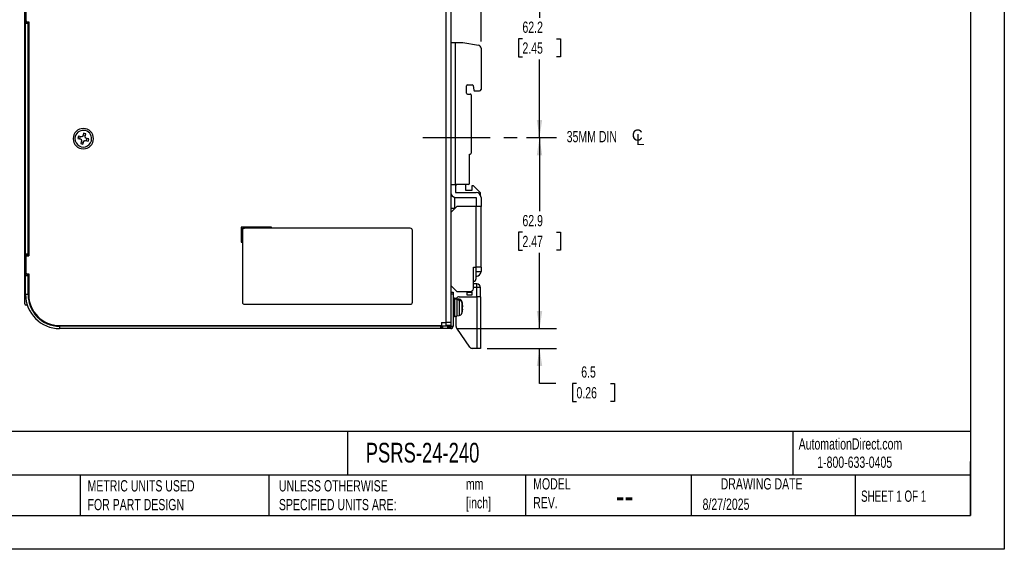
# Model space of a CAD drawing. Header units: millimetres. Extents: x 0 to 489, y 0 to 378.
# Tile 2 of 12: x 165 to 489, y 0 to 174. Entities that reach past the tile are written whole.
import ezdxf

# ---------------------------------------------------------------- set-up
doc = ezdxf.new("R2010")
doc.units = ezdxf.units.MM
doc.header["$LTSCALE"] = 1.75
doc.linetypes.add('CENTERX2', pattern=[20.32, 12.7, -2.54, 2.54, -2.54])
doc.layers.add('CENTER', color=40, linetype='CENTERX2')
doc.layers.add('DIMENSIONS', color=140, linetype='Continuous', lineweight=25)
doc.layers.add('TEXT', color=140, linetype='Continuous', lineweight=25)
doc.styles.add('SLDTEXTSTYLE0', font='TXT', dxfattribs={"width": 0.7})
doc.styles.add('SLDTEXTSTYLE1', font='TXT', dxfattribs={"width": 0.65})
doc.dimstyles.new('SLDDIMSTYLE1', dxfattribs={"dimtxt": 3.776514, "dimasz": 5.7785, "dimexe": 0, "dimexo": 0.0625, "dimgap": 0.944128, "dimtad": 0, "dimtih": 1, "dimtoh": 1, "dimdec": 1, "dimrnd": 1e-09, "dimzin": 12, "dimdsep": 46, "dimtxsty": 'SLDTEXTSTYLE0', "dimsah": 1, "dimcen": 0.09, "dimadec": 0, "dimazin": 3, "dimtfac": 1, "dimtdec": 1, "dimtofl": 0, "dimtmove": 0, "dimatfit": 3, "dimfxl": 0, "dimfrac": 2, "dimtolj": 1, "dimtzin": 12, "dimarcsym": 0})
doc.dimstyles.new('SLDDIMSTYLE3', dxfattribs={"dimtxt": 3.776514, "dimasz": 5.7785, "dimexe": 0, "dimexo": 0.0625, "dimgap": 0.944128, "dimtad": 0, "dimtih": 1, "dimtoh": 1, "dimdec": 1, "dimrnd": 1e-09, "dimzin": 12, "dimdsep": 46, "dimtxsty": 'SLDTEXTSTYLE0', "dimsah": 1, "dimcen": 0.09, "dimadec": 0, "dimazin": 3, "dimtfac": 1, "dimtdec": 1, "dimtmove": 0, "dimatfit": 0, "dimfxl": 0, "dimfrac": 2, "dimtolj": 1, "dimtzin": 12, "dimarcsym": 0})

# ---------------------------------------------------------------- blocks, each defined once
blk = doc.blocks.new('_D_3')
at = {"layer": 'DIMENSIONS'}
for p, q in [((308.82, 197.62), (341.41, 197.62)), ((335.85, 197.62), (335.85, 174.88)), ((330.24, 168.03), (328.98, 168.03)), ((328.98, 168.03), (328.98, 162.03)), ((341.47, 168.03), (342.73, 168.03)), ((342.73, 168.03), (342.73, 162.03)), ((328.98, 162.03), (330.24, 162.03)), ((335.85, 135.47), (335.85, 161.18)), ((342.73, 162.03), (341.47, 162.03)), ((331.58, 135.47), (341.41, 135.47))]:
    blk.add_line(p, q, dxfattribs=at)
for points in [[(335.85, 197.62), (334.97, 191.84), (336.74, 191.84)], [(335.85, 135.47), (336.74, 141.25), (334.97, 141.25)]]:
    blk.add_solid(points, dxfattribs=at)
at = {"layer": 'DIMENSIONS', "char_height": 3.704, "attachment_point": 1, "style": 'SLDTEXTSTYLE0'}
for s, insert in [('62.2', (330.24, 173.65)), ('2.45', (330.24, 166.8))]:
    blk.add_mtext(s, dxfattribs=dict(at, insert=insert))
blk = doc.blocks.new('_D_4')
at = {"layer": 'DIMENSIONS'}
for p, q in [((331.58, 135.47), (341.41, 135.47)), ((335.85, 135.47), (335.85, 111.23)), ((330.24, 104.39), (328.98, 104.39)), ((328.98, 104.39), (328.98, 98.38)), ((341.47, 104.39), (342.73, 104.39)), ((342.73, 104.39), (342.73, 98.38)), ((328.98, 98.38), (330.24, 98.38)), ((335.85, 72.62), (335.85, 97.54)), ((342.73, 98.38), (341.47, 98.38)), ((308.82, 72.62), (341.41, 72.62))]:
    blk.add_line(p, q, dxfattribs=at)
for points in [[(335.85, 135.47), (334.97, 129.69), (336.74, 129.69)], [(335.85, 72.62), (336.74, 78.4), (334.97, 78.4)]]:
    blk.add_solid(points, dxfattribs=at)
at = {"layer": 'DIMENSIONS', "char_height": 3.704, "attachment_point": 1, "style": 'SLDTEXTSTYLE0'}
for s, insert in [('62.9', (330.24, 110.01)), ('2.47', (330.24, 103.16))]:
    blk.add_mtext(s, dxfattribs=dict(at, insert=insert))
blk = doc.blocks.new('_D_5')
at = {"layer": 'DIMENSIONS'}
for p, q in [((335.86, 72.62), (335.86, 83.73)), ((308.82, 72.62), (341.42, 72.62)), ((318.62, 66.12), (341.42, 66.12)), ((335.86, 54.59), (335.86, 66.12)), ((341.22, 54.59), (335.86, 54.59)), ((348.03, 54.59), (346.76, 54.59)), ((346.76, 54.59), (346.76, 48.59)), ((359.25, 54.59), (360.52, 54.59)), ((360.52, 54.59), (360.52, 48.59)), ((346.76, 48.59), (348.03, 48.59)), ((360.52, 48.59), (359.25, 48.59))]:
    blk.add_line(p, q, dxfattribs=at)
for points in [[(335.86, 72.62), (336.75, 78.4), (334.97, 78.4)], [(335.86, 66.12), (334.97, 60.34), (336.75, 60.34)]]:
    blk.add_solid(points, dxfattribs=at)
at = {"layer": 'DIMENSIONS', "char_height": 3.704, "attachment_point": 1, "style": 'SLDTEXTSTYLE0'}
for s, insert in [('6.5', (349.6, 60.21)), ('0.26', (348.03, 53.36))]:
    blk.add_mtext(s, dxfattribs=dict(at, insert=insert))
blk = doc.blocks.new('_D_7')
at = {"layer": 'DIMENSIONS'}
for p, q in [((166.35, 188.54), (166.35, 237.58)), ((316.6, 167.14), (316.6, 237.58)), ((166.35, 232.03), (228.72, 232.03)), ((233.83, 232.03), (232.56, 232.03)), ((232.56, 232.03), (232.56, 226.02)), ((245.05, 232.03), (246.32, 232.03)), ((246.32, 232.03), (246.32, 226.02)), ((316.6, 232.03), (250.17, 232.03)), ((232.56, 226.02), (233.83, 226.02)), ((246.32, 226.02), (245.05, 226.02))]:
    blk.add_line(p, q, dxfattribs=at)
for points in [[(166.35, 232.03), (172.13, 231.14), (172.13, 232.91)], [(316.6, 232.03), (310.82, 232.91), (310.82, 231.14)]]:
    blk.add_solid(points, dxfattribs=at)
at = {"layer": 'DIMENSIONS', "char_height": 3.704, "attachment_point": 1, "style": 'SLDTEXTSTYLE0'}
for s, insert in [('150.3', (232.26, 237.65)), ('5.92', (233.83, 230.8))]:
    blk.add_mtext(s, dxfattribs=dict(at, insert=insert))
blk = doc.blocks.new('SW_SYMBOL_MOD_CL')
at = {"layer": 'DIMENSIONS', "color": 0, "char_height": 1358, "attachment_point": 5}
for s, insert in [('C', (700, 1050)), ('L', (1050, 525))]:
    blk.add_mtext(s, dxfattribs=dict(at, insert=insert))

msp = doc.modelspace()

# ---------------------------------------------------------------- linework, layer by layer
at = {"color": 7, "linetype": 'Continuous'}
for p, q in [((488.95, 377.83), (488.95, 0)), ((488.95, 0), (0, 0))]:
    msp.add_line(p, q, dxfattribs=at)
for p, q in [((305.1, 74.62), (305.1, 195.62)), ((306.6, 195.62), (306.6, 74.62)), ((166.35, 83.92), (166.35, 186.32)), ((166.6, 173.24), (166.6, 180)), ((166.8, 173.92), (166.8, 179.32)), ((166.6, 173.32), (167.4, 173.32)), ((166.6, 173.02), (166.6, 173.24)), ((167.4, 173.02), (166.6, 173.02)), ((166.6, 97.22), (166.6, 173.02)), ((167.1, 173.62), (167.6, 173.62)), ((167.4, 173.32), (167.4, 173.02)), ((167.4, 97.22), (167.4, 173.02)), ((167.6, 173.62), (167.6, 96.62)), ((306.6, 166.82), (308.2, 166.82)), ((308.2, 120.02), (308.2, 166.82)), ((308.2, 166.82), (310.6, 166.82)), ((310.6, 166.82), (315.77, 165.91)), ((316.6, 164.92), (316.6, 151.32)), ((311.8, 150.12), (311.8, 152.52)), ((312.1, 152.82), (313.69, 152.82)), ((313.99, 152.57), (314.25, 151.07)), ((312.1, 149.82), (313, 149.82)), ((313.3, 149.52), (313.3, 130.32)), ((314.55, 150.82), (316.1, 150.82)), ((185.7, 136.96), (185.42, 135.97)), ((186.29, 136.12), (185.53, 136.33)), ((186.46, 136.75), (185.7, 136.96)), ((186.19, 135.76), (186.46, 136.75)), ((183.97, 135.98), (183.76, 135.22)), ((183.76, 135.22), (184.74, 134.95)), ((184.96, 135.71), (183.97, 135.98)), ((184.59, 135.81), (184.38, 135.05)), ((185.01, 134.48), (184.73, 133.49)), ((184.73, 133.49), (185.49, 133.28)), ((184.91, 134.12), (185.67, 133.9)), ((185.49, 133.28), (185.77, 134.26)), ((186.24, 134.53), (187.22, 134.25)), ((187.44, 135.02), (186.45, 135.29)), ((186.6, 134.43), (186.81, 135.19)), ((187.22, 134.25), (187.44, 135.02)), ((312.8, 120.32), (312.8, 130.02)), ((312.8, 130.02), (313, 130.02)), ((306.6, 120.02), (308.2, 120.02)), ((312.5, 120.02), (308.2, 120.02)), ((308.2, 120.02), (308.2, 117.42)), ((308.3, 120.02), (308.3, 119.62)), ((311.6, 118.12), (311.6, 120.02)), ((306.7, 116.86), (306.7, 112.12)), ((308.3, 119.62), (308.2, 119.62)), ((308.2, 117.42), (315, 117.42)), ((313.6, 118.12), (311.6, 118.12)), ((313.6, 119.62), (313.6, 118.12)), ((314.1, 119.62), (313.6, 119.62)), ((316.31, 117.41), (314.1, 119.62)), ((316.4, 116.59), (316.4, 117.19)), ((307.9, 115.85), (307.9, 112.12)), ((308.2, 115.82), (315, 115.82)), ((315, 115.82), (315, 112.82)), ((316.6, 115.82), (316.6, 112.82)), ((308.6, 112.82), (306.6, 110.82)), ((307.9, 112.12), (306.7, 112.12)), ((315, 112.82), (308.6, 112.82)), ((315, 92.82), (315, 112.82)), ((316.6, 112.82), (315, 112.82)), ((316.6, 92.82), (316.6, 112.82)), ((247.6, 106.02), (237.6, 106.02)), ((237.6, 106.02), (237.6, 101.02)), ((238, 104.92), (238, 105.62)), ((238, 105.62), (238.7, 105.62)), ((238, 104.92), (238, 81.32)), ((293.3, 105.62), (238.7, 105.62)), ((247.6, 105.62), (247.6, 106.02)), ((294, 81.32), (294, 104.92)), ((237.6, 101.02), (238, 101.02)), ((166.6, 97), (166.6, 97.22)), ((166.6, 97.22), (167.4, 97.22)), ((166.6, 90.24), (166.6, 97)), ((167.4, 96.92), (166.6, 96.92)), ((166.8, 90.92), (166.8, 96.32)), ((167.1, 96.62), (167.6, 96.62)), ((167.4, 97.22), (167.4, 96.92)), ((314.1, 92.82), (315, 92.82)), ((314.1, 85.82), (314.1, 92.82)), ((316.6, 92.82), (315, 92.82)), ((315, 89.12), (315, 92.82)), ((315, 91.42), (316.6, 91.42)), ((316.6, 92.82), (316.6, 91.42)), ((166.6, 90.32), (167.4, 90.32)), ((166.6, 90.02), (166.6, 90.24)), ((167.4, 90.02), (166.6, 90.02)), ((166.6, 83.82), (166.6, 90.02)), ((167.1, 90.62), (167.6, 90.62)), ((167.4, 90.32), (167.4, 90.02)), ((167.4, 83.82), (167.4, 90.02)), ((167.6, 90.62), (167.6, 83.82)), ((166.3, 80.82), (166.3, 86.32)), ((306.6, 86.82), (308.6, 84.82)), ((306.6, 84.62), (307.4, 84.62)), ((307.4, 84.62), (307.4, 84.12)), ((308.6, 84.82), (313.1, 84.82)), ((312, 84.62), (312, 84.82)), ((312, 84.62), (313.6, 84.62)), ((312, 83.62), (312, 84.62)), ((313.6, 84.62), (313.6, 84.95)), ((313.6, 84.62), (313.6, 83.62)), ((315.2, 87.32), (314.1, 87.32)), ((315.2, 86.12), (314.1, 86.12)), ((315.2, 86.12), (315.2, 87.32)), ((316.4, 86.12), (315.2, 86.12)), ((315.2, 83.12), (315.2, 86.12)), ((316.4, 83.12), (316.4, 86.12)), ((166.6, 83.92), (166.35, 83.92)), ((167.4, 83.82), (166.6, 83.82)), ((306.6, 84.12), (307.4, 84.12)), ((307.4, 84.12), (307.4, 73.42)), ((307.9, 82.62), (307.4, 82.62)), ((307.9, 82.46), (307.4, 82.46)), ((307.9, 82.62), (307.9, 82.46)), ((308.6, 82.57), (307.9, 82.57)), ((307.9, 82.46), (307.9, 76.62)), ((308.6, 82.57), (308.6, 82.42)), ((308.6, 82.42), (308.6, 82.25)), ((309.44, 82.29), (308.6, 82.37)), ((308.6, 82.25), (308.6, 76.67)), ((309.17, 82.17), (308.6, 82.22)), ((309.17, 82.17), (309.17, 82.27)), ((309.17, 82.02), (309.17, 82.17)), ((309.4, 83.12), (315.2, 83.12)), ((309.44, 82.29), (309.44, 82.25)), ((309.44, 81.99), (309.44, 76.94)), ((310.32, 81.58), (310.31, 81.61)), ((310.32, 81.58), (310.32, 81.56)), ((310.32, 81.31), (310.32, 78.98)), ((313.6, 83.62), (312, 83.62)), ((315.2, 83.12), (315.2, 66.12)), ((316.4, 83.12), (315.2, 83.12)), ((316.4, 83.12), (316.4, 66.12)), ((167.16, 80.32), (166.8, 80.32)), ((167.8, 80.96), (167.8, 81.05)), ((168.72, 78.82), (168.68, 78.82)), ((238.7, 80.62), (293.3, 80.62)), ((310.32, 78.98), (310.32, 77.66)), ((310.54, 79.02), (310.39, 79.03)), ((310.54, 78.99), (310.39, 79)), ((310.4, 79.49), (310.54, 79.5)), ((310.54, 80.24), (310.54, 80.48)), ((310.54, 80.22), (310.54, 79.74)), ((310.54, 79.02), (310.54, 79.5)), ((310.54, 78.99), (310.54, 78.76)), ((303.6, 74.62), (303.6, 73.62)), ((303.6, 74.62), (305.1, 74.62)), ((306.6, 74.62), (305.1, 74.62)), ((305.1, 73.42), (305.1, 74.62)), ((306.6, 74.62), (306.6, 73.62)), ((307.4, 76.62), (307.9, 76.62)), ((307.9, 76.67), (308.6, 76.67)), ((308.4, 73.29), (308.4, 76.67)), ((308.6, 76.87), (309.44, 76.94)), ((177.8, 73.62), (303.6, 73.62)), ((177.8, 73.42), (177.8, 72.62)), ((303.3, 73.42), (177.8, 73.42)), ((303.3, 72.62), (177.8, 72.62)), ((303.3, 73.42), (303.3, 72.62)), ((303.6, 73.42), (303.3, 73.42)), ((303.6, 72.62), (303.3, 72.62)), ((303.6, 73.42), (303.6, 72.62)), ((303.9, 73.42), (303.6, 73.42)), ((303.9, 72.62), (303.6, 72.62)), ((303.9, 73.42), (303.9, 72.62)), ((305.5, 73.42), (303.9, 73.42)), ((305.5, 72.62), (303.9, 72.62)), ((306.6, 73.62), (305.1, 73.62)), ((305.5, 73.42), (305.5, 72.62)), ((305.8, 73.42), (305.5, 73.42)), ((305.8, 72.62), (305.5, 72.62)), ((305.8, 73.42), (305.8, 72.62)), ((306.1, 73.42), (305.8, 73.42)), ((306.1, 72.62), (305.8, 72.62)), ((306.1, 73.42), (306.1, 72.62)), ((306.3, 73.42), (306.1, 73.42)), ((306.3, 72.62), (306.1, 72.62)), ((306.3, 73.42), (306.3, 72.62)), ((306.6, 73.42), (306.3, 73.42)), ((306.6, 72.62), (306.3, 72.62)), ((306.6, 73.62), (306.6, 73.42)), ((306.6, 73.42), (306.6, 72.62)), ((306.6, 73.42), (307.4, 73.42)), ((312.9, 66.55), (308.58, 72.72)), ((315.2, 66.12), (313.72, 66.12)), ((316.4, 66.12), (315.2, 66.12))]:
    msp.add_line(p, q)
at = {"flags": 128}
for points in [[(309.44, 82.25), (309.29, 82.26), (309.17, 82.27)], [(309.17, 82.02), (309.32, 82), (309.44, 81.99)]]:
    msp.add_lwpolyline(points, dxfattribs=at)
for centre, radius, start, end in [((167.1, 173.92), 0.3, 180, 270), ((315.6, 164.92), 1, 0, 80), ((312.1, 152.52), 0.3, 90, 180), ((313.69, 152.52), 0.3, 10, 90), ((312.1, 150.12), 0.3, 180, 270), ((313, 149.52), 0.3, 0, 90), ((314.55, 151.12), 0.3, 190, 270), ((316.1, 151.32), 0.5, 270, 0), ((185.6, 135.12), 3.35, 0, 180), ((185.6, 135.12), 2.75, 344.4003, 164.4003), ((185.6, 135.12), 3.35, 180, 0), ((185.6, 135.12), 2.75, 164.4003, 344.4003), ((185.6, 135.12), 0.871, 191.436, 227.3646), ((185.6, 135.12), 0.78, 194.8978, 223.9029), ((185.6, 135.12), 0.871, 101.436, 137.3646), ((185.6, 135.12), 0.78, 104.8978, 133.9029), ((185.6, 135.12), 0.871, 281.436, 317.3646), ((185.6, 135.12), 0.78, 284.8978, 313.9029), ((185.6, 135.12), 0.78, 14.8978, 43.9029), ((185.6, 135.12), 0.871, 11.436, 47.3646), ((313, 130.32), 0.3, 270, 0), ((312.5, 120.32), 0.3, 270, 0), ((308.2, 117.42), 1.6, 180, 270), ((315, 115.82), 1.6, 0, 90), ((316.1, 117.19), 0.3, 0, 45), ((167.1, 96.32), 0.3, 90, 180), ((167.1, 90.92), 0.3, 180, 270), ((315, 91.42), 1.6, 270, 0), ((314, 89.12), 1, 275.7392, 0), ((166.8, 86.32), 0.5, 154.1578, 180), ((166.8, 86.32), 0.5, 154.1578, 180), ((313.1, 85.82), 1, 270, 0), ((315.2, 86.12), 1.2, 0, 90), ((177.8, 83.82), 11.2, 180, 270), ((177.9, 83.92), 10.5, 180, 270), ((177.8, 83.82), 10.4, 180, 270), ((177.8, 83.82), 10.2, 180, 270), ((309.4, 82.12), 1, 90, 153.2563), ((309.36, 81.3), 1, 33.9926, 85), ((303.6, 79.62), 7, 10.0216, 16.257), ((304.29, 79.74), 6.29, 6.7095, 16.8142), ((304.29, 79.48), 6.29, 6.7095, 16.8142), ((166.8, 80.82), 0.5, 180, 270), ((309.23, 79.96), 1.47, 318.0507, 322.4106), ((303.6, 79.62), 7, 343.743, 349.9784), ((309.55, 80.1), 1.05, 321.7984, 340.4173), ((303.47, 79.07), 6.92, 0.0068, 3.1227), ((303.65, 79.07), 6.74, 356.8354, 0.0072), ((309.55, 79.35), 1.05, 321.7984, 340.4173), ((309.66, 79.19), 0.93, 19.0066, 27.2962), ((304.31, 79.49), 6.27, 349.9777, 353.2983), ((309.36, 77.94), 1, 275, 343.743), ((306.6, 73.42), 0.8, 270, 0), ((309.4, 73.29), 1, 180, 215), ((313.72, 67.12), 1, 215, 270)]:
    msp.add_arc(centre, radius, start, end)
for points in [[(184.74, 134.95), (184.78, 134.94), (184.81, 134.93), (184.84, 134.92)], [(185.06, 135.68), (185.02, 135.69), (184.99, 135.7), (184.96, 135.71)], [(185.03, 134.58), (185.03, 134.54), (185.02, 134.51), (185.01, 134.48)], [(185.42, 135.97), (185.41, 135.94), (185.41, 135.91), (185.4, 135.87)], [(185.77, 134.26), (185.78, 134.3), (185.79, 134.33), (185.8, 134.36)], [(186.14, 134.56), (186.17, 134.55), (186.2, 134.54), (186.24, 134.53)], [(186.16, 135.66), (186.17, 135.69), (186.18, 135.73), (186.19, 135.76)], [(186.45, 135.29), (186.42, 135.3), (186.38, 135.31), (186.35, 135.32)], [(238.7, 105.62), (238.31, 105.62), (238, 105.31), (238, 104.92)], [(294, 104.92), (294, 105.31), (293.68, 105.62), (293.3, 105.62)], [(238, 81.32), (238, 80.93), (238.31, 80.62), (238.7, 80.62)], [(293.3, 80.62), (293.68, 80.62), (294, 80.93), (294, 81.32)], [(307.9, 82.52), (308.13, 82.49), (308.36, 82.46), (308.6, 82.42)], [(308.6, 82.25), (308.37, 82.31), (308.13, 82.36), (307.9, 82.41)]]:
    msp.add_open_spline(points, degree=3)
for points, knots in [([(310.32, 81.56), (310.31, 81.59), (310.29, 81.65), (310.24, 81.74), (310.19, 81.84), (310.1, 81.94), (310, 82.04), (309.87, 82.12), (309.74, 82.19), (309.59, 82.23), (309.49, 82.24), (309.44, 82.25)], [0, 0, 0, 0, 0.083531, 0.166847, 0.25077, 0.375715, 0.500339, 0.624601, 0.750207, 0.875499, 1, 1, 1, 1]), ([(309.44, 81.99), (309.48, 81.99), (309.54, 81.98), (309.64, 81.96), (309.75, 81.92), (309.87, 81.86), (310, 81.78), (310.1, 81.68), (310.2, 81.57), (310.27, 81.44), (310.3, 81.35), (310.32, 81.31)], [0, 0, 0, 0, 0.08324, 0.166273, 0.24996, 0.374905, 0.500891, 0.62467, 0.749732, 0.874798, 1, 1, 1, 1]), ([(168.81, 78.59), (168.78, 78.63), (168.74, 78.7), (168.69, 78.79), (168.68, 78.82)], [0, 0, 0, 0, 0.642115, 1, 1, 1, 1])]:
    msp.add_open_spline(points, degree=3, knots=knots)
at = {"layer": 'CENTER'}
msp.add_line((297.39, 135.47), (329.35, 135.47), dxfattribs=at)
at = {"layer": 'TEXT'}
for p, q in [((477.84, 366.71), (477.84, 11.11)), ((477.84, 38.72), (11.11, 38.72)), ((272.58, 38.72), (272.58, 24.45)), ((419.26, 38.72), (419.26, 24.45)), ((477.84, 11.11), (477.84, 28.89)), ((477.84, 24.45), (11.11, 24.45)), ((184.6, 24.45), (184.6, 11.11)), ((246.75, 24.45), (246.75, 11.11)), ((331.28, 24.45), (331.28, 11.11)), ((385.81, 24.45), (385.81, 11.11)), ((439.86, 24.45), (439.86, 11.11)), ((11.11, 11.11), (477.84, 11.11))]:
    msp.add_line(p, q, dxfattribs=at)

# ---------------------------------------------------------------- block references
at = {"layer": 'DIMENSIONS', "xscale": 0.002728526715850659, "yscale": 0.002728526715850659, "zscale": 0.002728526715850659}
msp.add_blockref('SW_SYMBOL_MOD_CL', (366.16, 133.41), dxfattribs=at)

# ---------------------------------------------------------------- texts
at = {"color": 179, "linetype": 'Continuous', "lineweight": 18, "char_height": 3.7042, "attachment_point": 1, "style": 'SLDTEXTSTYLE0'}
for s, insert in [('AutomationDirect.com', (421.22, 36.53)), ('1-800-633-0405', (427.34, 30.51))]:
    msp.add_mtext(s, dxfattribs=dict(at, insert=insert))
at = {"layer": 'DIMENSIONS', "insert": (344.81, 137.65), "char_height": 3.7042, "attachment_point": 1, "style": 'SLDTEXTSTYLE0'}
msp.add_mtext('35MM DIN ^J', dxfattribs=at)
at = {"layer": 'TEXT'}
for s, insert, char_height, attachment_point, style in [('PSRS-24-240', (278.61, 35.04), 6.4823, 1, 'SLDTEXTSTYLE0'), ("PART DIMENSIONS MAY DIFFER SLIGHTLY ^JDUE TO MANUFACTURER'S VARIANCES", (76.85, 22.74), 3.7042, 1, 'SLDTEXTSTYLE0'), ('METRIC UNITS USED ^JFOR PART DESIGN', (186.99, 22.74), 3.7042, 1, 'SLDTEXTSTYLE0'), ('UNLESS OTHERWISE ^JSPECIFIED UNITS ARE:', (250.02, 22.74), 3.7042, 1, 'SLDTEXTSTYLE0'), ('MODEL ^JREV.', (333.78, 23.39), 3.7042, 1, 'SLDTEXTSTYLE0'), ('DRAWING DATE', (409.02, 23.39), 3.7042, 2, 'SLDTEXTSTYLE0'), ('mm^J[inch]', (311.61, 23.33), 3.704, 1, 'SLDTEXTSTYLE0'), ('--', (361.02, 22.28), 9.26, 1, 'SLDTEXTSTYLE0'), ('8/27/2025', (389.57, 16.69), 3.704, 1, 'SLDTEXTSTYLE0'), ('SHEET 1 OF 1', (441.77, 19.34), 3.7042, 1, 'SLDTEXTSTYLE1')]:
    msp.add_mtext(s, dxfattribs=dict(at, insert=insert, char_height=char_height, attachment_point=attachment_point, style=style))

# ---------------------------------------------------------------- dimensions: what is measured, and where the dimension line sits
at = {"layer": 'DIMENSIONS'}
dim = msp.add_linear_dim(base=(316.59677538, 232.02537142), p1=(166.34677538, 186.31878729), p2=(316.59677538, 164.92173038), dimstyle='SLDDIMSTYLE1', dxfattribs=at)
dim.commit()
dim.dimension.update_dxf_attribs({"geometry": '_D_7', "text_midpoint": (239.44380616, 232.02537142), "dimtype": 160})
for base, p1, p2, dimstyle, picture, middle in [((335.85440003, 135.4687919), (306.59677538, 197.6187919), (329.35476039, 135.4687919), 'SLDDIMSTYLE1', '_D_3', (335.85440003, 168.02870671)), ((335.85440003, 72.6187919), (329.35476039, 135.4687919), (306.59677538, 72.6187919), 'SLDDIMSTYLE1', '_D_4', (335.85440003, 104.38556418)), ((335.86, 66.12), (306.6, 72.62), (316.4, 66.12), 'SLDDIMSTYLE3', '_D_5', (335.86, 54.59))]:
    dim = msp.add_linear_dim(base=base, p1=p1, p2=p2, angle=90, dimstyle=dimstyle, dxfattribs=at)
    dim.commit()
    dim.dimension.update_dxf_attribs({"geometry": picture, "text_midpoint": middle, "dimtype": 160})

doc.saveas('drawing.dxf')
